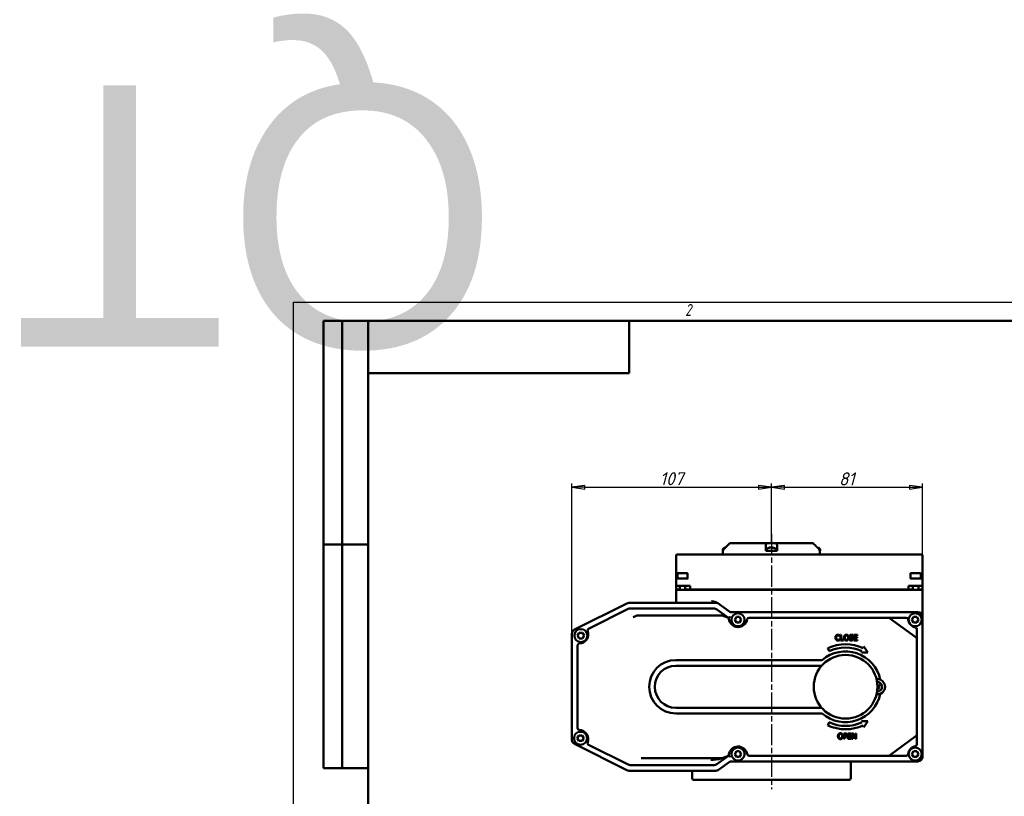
# Model space of a CAD drawing. Header units: millimetres. Extents: x -2787 to 5661, y -195 to 746.
# Tile 3 of 5: x -147 to 381, y 329 to 746. Entities that reach past the tile are written whole.
import ezdxf
from ezdxf.enums import TextEntityAlignment as Align

# ---------------------------------------------------------------- set-up
doc = ezdxf.new("R2018")
doc.units = ezdxf.units.MM
doc.header["$LTSCALE"] = 2
doc.linetypes.add('CHAIN', pattern=[0.7087, 0.4724, -0.0591, 0.1181, -0.0591])
for name, color, linetype, lineweight in [('Видимый контур (ГОСТ)', 7, 'Continuous', 50), ('Кромка (ГОСТ)', 7, 'Continuous', 50), ('Обозначение (ГОСТ)', 7, 'Continuous', 25), ('Осевая линия (ГОСТ)', 7, 'Continuous', 25), ('Размер (ГОСТ)', 7, 'Continuous', 25), ('Эскизная геометрия (ГОСТ)', 7, 'Continuous', 50)]:
    doc.layers.add(name, color=color, linetype=linetype, lineweight=lineweight)
doc.styles.add('Альтернативный текст (ГОСТ)', font='arial.ttf', dxfattribs={"width": 0.8})
doc.styles.add('Обычный текст (ГОСТ)', font='GOST Common Italic.ttf')
doc.dimstyles.new('Обычный (ГОСТ)', dxfattribs={"dimscale": 2, "dimtxt": 3.5, "dimasz": 3.5, "dimexe": 1, "dimexo": 0, "dimgap": 0.5, "dimtad": 1, "dimtxsty": 'Обычный текст (ГОСТ)', "dimblk": 'Filled-1', "dimcen": 0.09, "dimdle": 15, "dimclrd": 256, "dimclre": 256, "dimclrt": 256, "dimazin": 2, "dimtfac": 0.714286, "dimtdec": 3, "dimtmove": 0, "dimatfit": 3, "dimfxl": 1, "dimtolj": 1, "dimlwd": 25, "dimlwe": 25, "dimarcsym": 0})

# ---------------------------------------------------------------- blocks, each defined once
blk = doc.blocks.new('Рамки ГОСТ - Рамка')
at = {"layer": 'Кромка (ГОСТ)', "lineweight": 25}
for p, q in [((0, 0), (0, 297)), ((0, 297), (420, 297))]:
    blk.add_line(p, q, dxfattribs=at)
at = {"layer": 'Кромка (ГОСТ)'}
for p, q in [((415, 292), (20, 292)), ((20, 292), (20, 5))]:
    blk.add_line(p, q, dxfattribs=at)
at = {"layer": 'Кромка (ГОСТ)', "insert": (105, 296.5), "char_height": 3.17, "width": 5.2328, "attachment_point": 1, "style": 'Альтернативный текст (ГОСТ)'}
blk.add_mtext('\\fGOST Common|b0|i1;{\\H3.1700;2}', dxfattribs=at)
blk = doc.blocks.new('ГОСТ - Доп. графы 2')
at = {"layer": 'Эскизная геометрия (ГОСТ)'}
for p, q in [((-12, 0), (-12, 120)), ((-12, 120), (0, 120)), ((-7, 0), (-7, 120)), ((-12, 60), (0, 60)), ((0, 0), (-12, 0))]:
    blk.add_line(p, q, dxfattribs=at)
at = {"layer": 'Обозначение (ГОСТ)', "lineweight": 30, "flags": 17}
for tag, p in [('Первичная_применяемость', (-3.65, 90.03)), ('Справочный_номер', (-3.55, 30.02))]:
    blk.add_attdef(tag, text='', height=3.17, rotation=90, dxfattribs=at).set_placement(p, align=Align.MIDDLE_CENTER)
blk = doc.blocks.new('ГОСТ - Доп. графы 3')
at = {"layer": 'Эскизная геометрия (ГОСТ)'}
for p, q in [((0, 0), (70, 0)), ((70, 0), (70, -14)), ((70, -14), (0, -14))]:
    blk.add_line(p, q, dxfattribs=at)
at = {"layer": 'Обозначение (ГОСТ)', "lineweight": 30}
blk.add_attdef('ОБОЗНАЧЕНИЕ', text='', height=5, rotation=180, dxfattribs=at).set_placement((34.94, -6.97), align=Align.MIDDLE_CENTER)
blk = doc.blocks.new('Filled-1')
at = {"color": 0}
for p, q in [((0, 0), (-1, 0.143)), ((-1, 0.143), (-1, -0.143)), ((-1, 0), (0, 0)), ((-1, -0.143), (0, 0))]:
    blk.add_line(p, q, dxfattribs=at)
at = {"color": 0, "flags": 128}
blk.add_lwpolyline([(-1, -0.143), (0, 0), (-1, 0.143), (-1, -0.143)], dxfattribs=at)
at = {"color": 0}
blk.add_solid([(-1, -0.143), (0, 0), (-1, 0.143), (-1, -0.143)], dxfattribs=at)
blk = doc.blocks.new('*D14')
at = {"layer": 'Defpoints', "color": 0, "linetype": 'Continuous', "transparency": 16777216}
for p in [(256.27, 494.72), (256.27, 464.72), (149.27, 416.18)]:
    blk.add_point(p, dxfattribs=at)
at = {"layer": 'Размер (ГОСТ)', "linetype": 'Continuous', "lineweight": 25, "transparency": 16777216}
for p, q in [((149.27, 416.18), (149.27, 496.72)), ((256.27, 464.72), (256.27, 496.72)), ((156.27, 494.72), (249.27, 494.72))]:
    blk.add_line(p, q, dxfattribs=at)
at = {"layer": 'Размер (ГОСТ)', "linetype": 'Continuous', "lineweight": 25, "transparency": 16777216, "xscale": 7, "yscale": 7, "zscale": 7, "rotation": 180}
blk.add_blockref('Filled-1', (149.27, 494.72), dxfattribs=at)
at = {"layer": 'Размер (ГОСТ)', "linetype": 'Continuous', "lineweight": 25, "transparency": 16777216, "xscale": 7, "yscale": 7, "zscale": 7}
blk.add_blockref('Filled-1', (256.27, 494.72), dxfattribs=at)
at = {"layer": 'Размер (ГОСТ)', "linetype": 'Continuous', "lineweight": 25, "transparency": 16777216, "insert": (196.43, 502.81), "char_height": 7, "attachment_point": 1, "style": 'Обычный текст (ГОСТ)'}
blk.add_mtext('\\A1;107', dxfattribs=at)
blk = doc.blocks.new('*D15')
at = {"layer": 'Defpoints', "color": 0, "linetype": 'Continuous', "transparency": 16777216}
for p in [(337.27, 494.72), (256.27, 464.72), (337.27, 439.72)]:
    blk.add_point(p, dxfattribs=at)
at = {"layer": 'Размер (ГОСТ)', "linetype": 'Continuous', "lineweight": 25, "transparency": 16777216}
for p, q in [((256.27, 464.72), (256.27, 496.72)), ((337.27, 439.72), (337.27, 496.72)), ((263.27, 494.72), (330.27, 494.72))]:
    blk.add_line(p, q, dxfattribs=at)
at = {"layer": 'Размер (ГОСТ)', "linetype": 'Continuous', "lineweight": 25, "transparency": 16777216, "xscale": 7, "yscale": 7, "zscale": 7, "rotation": 180}
blk.add_blockref('Filled-1', (256.27, 494.72), dxfattribs=at)
at = {"layer": 'Размер (ГОСТ)', "linetype": 'Continuous', "lineweight": 25, "transparency": 16777216, "xscale": 7, "yscale": 7, "zscale": 7}
blk.add_blockref('Filled-1', (337.27, 494.72), dxfattribs=at)
at = {"layer": 'Размер (ГОСТ)', "linetype": 'Continuous', "lineweight": 25, "transparency": 16777216, "insert": (292.47, 502.72), "char_height": 7, "attachment_point": 1, "style": 'Обычный текст (ГОСТ)'}
blk.add_mtext('\\A1;81', dxfattribs=at)

msp = doc.modelspace()

# ---------------------------------------------------------------- linework, layer by layer
at = {"layer": 'Видимый контур (ГОСТ)'}
for p, q in [((233.934, 464.723), (233.934, 464.723)), ((233.934, 464.723), (253.544, 464.723)), ((253.544, 464.723), (258.998, 464.723)), ((258.998, 464.723), (278.603, 464.723)), ((230.183, 461.123), (230.183, 460.723)), ((230.183, 460.723), (230.277, 460.723)), ((230.268, 458.723), (230.268, 460.723)), ((230.277, 460.723), (230.442, 460.723)), ((230.442, 460.809), (230.442, 460.723)), ((231.457, 462.23), (231.311, 462.23)), ((253.271, 460.809), (253.271, 461.516)), ((253.271, 460.723), (253.271, 460.809)), ((253.271, 460.723), (255.551, 460.723)), ((253.733, 461.123), (253.733, 460.723)), ((255.142, 462.23), (254.861, 462.23)), ((255.551, 460.723), (256.909, 460.723)), ((255.828, 462.451), (255.83, 462.424)), ((257.159, 462.23), (256.59, 462.23)), ((256.639, 462.451), (256.62, 462.23)), ((256.909, 460.723), (259.271, 460.723)), ((258.733, 461.123), (258.733, 460.723)), ((259.271, 461.516), (259.271, 460.809)), ((259.271, 460.809), (259.271, 460.723)), ((282.095, 460.723), (282.095, 460.809)), ((282.095, 460.723), (282.258, 460.723)), ((282.258, 460.723), (282.353, 460.723)), ((282.268, 458.723), (282.268, 460.723)), ((282.353, 461.123), (282.353, 460.723)), ((205.143, 458.223), (205.143, 446.723)), ((213.127, 458.723), (205.643, 458.723)), ((329.284, 458.723), (213.127, 458.723)), ((336.768, 458.723), (329.284, 458.723)), ((337.268, 446.723), (337.268, 458.223)), ((205.143, 446.723), (205.143, 445.223)), ((205.143, 445.223), (205.143, 441.823)), ((205.643, 445.723), (206.143, 445.723)), ((205.813, 448.423), (205.813, 445.723)), ((206.113, 448.723), (211.013, 448.723)), ((211.623, 445.723), (206.143, 445.723)), ((211.313, 448.423), (211.313, 445.938)), ((336.268, 445.723), (330.787, 445.723)), ((330.813, 448.423), (330.813, 446.226)), ((331.113, 448.723), (336.013, 448.723)), ((336.268, 445.723), (336.768, 445.723)), ((336.313, 448.423), (336.313, 445.723)), ((337.268, 445.223), (337.268, 446.723)), ((337.268, 441.823), (337.268, 445.223)), ((206.143, 441.823), (205.143, 441.823)), ((205.143, 439.823), (205.143, 441.823)), ((205.143, 439.823), (207.063, 439.823)), ((205.143, 439.723), (206.143, 439.723)), ((205.143, 439.723), (205.143, 433.723)), ((206.143, 441.823), (212.643, 441.823)), ((206.143, 439.723), (336.268, 439.723)), ((207.063, 441.823), (207.063, 439.723)), ((210.063, 441.823), (210.063, 439.723)), ((210.063, 439.823), (212.643, 439.823)), ((212.643, 439.823), (212.643, 441.823)), ((212.643, 439.823), (329.768, 439.823)), ((224.826, 439.723), (224.826, 439.823)), ((259.312, 439.723), (259.312, 439.823)), ((329.768, 439.823), (329.768, 441.823)), ((329.768, 441.823), (336.268, 441.823)), ((329.768, 439.823), (332.063, 439.823)), ((332.063, 441.823), (332.063, 439.723)), ((335.063, 441.823), (335.063, 439.723)), ((335.063, 439.823), (337.268, 439.823)), ((337.268, 441.823), (336.268, 441.823)), ((336.268, 439.723), (337.268, 439.723)), ((337.268, 439.823), (337.268, 441.823)), ((337.268, 425.223), (337.268, 439.723)), ((205.143, 433.723), (205.143, 432.723)), ((178.74, 432.459), (150.65, 418.414)), ((179.449, 429.459), (158.236, 418.853)), ((226.947, 432.723), (179.858, 432.723)), ((225.504, 429.723), (180.567, 429.723)), ((233.297, 424.723), (226.958, 429.256)), ((227.529, 432.536), (227.154, 432.804)), ((227.154, 432.804), (227.154, 432.804)), ((233.999, 427.91), (227.529, 432.536)), ((334.768, 427.723), (234.58, 427.723)), ((196.273, 425.992), (184.861, 425.992)), ((229.574, 425.992), (196.273, 425.992)), ((232.76, 424.939), (229.904, 425.936)), ((236.608, 423.654), (237.474, 425.154)), ((237.474, 422.154), (236.608, 423.654)), ((237.474, 425.154), (239.206, 425.154)), ((239.206, 425.154), (240.072, 423.654)), ((240.072, 423.654), (239.206, 422.154)), ((318.984, 424.723), (244.286, 424.723)), ((319.716, 424.723), (318.984, 424.723)), ((333.859, 414.067), (319.575, 424.53)), ((321.003, 424.723), (319.716, 424.723)), ((328.586, 424.723), (321.003, 424.723)), ((331.608, 423.654), (332.474, 425.154)), ((332.474, 422.154), (331.608, 423.654)), ((332.474, 425.154), (334.206, 425.154)), ((334.206, 425.154), (335.072, 423.654)), ((335.072, 423.654), (334.206, 422.154)), ((337.268, 350.223), (337.268, 425.223)), ((239.206, 422.154), (237.474, 422.154)), ((334.206, 422.154), (332.474, 422.154)), ((334.268, 415.007), (334.268, 418.579)), ((149.268, 416.178), (149.268, 359.268)), ((152.345, 415.203), (153.211, 416.703)), ((153.211, 413.703), (152.345, 415.203)), ((153.211, 416.703), (154.943, 416.703)), ((154.943, 413.703), (153.211, 413.703)), ((154.943, 416.703), (155.809, 415.203)), ((155.809, 415.203), (154.943, 413.703)), ((292.843, 414.906), (292.875, 414.906)), ((292.875, 413.267), (292.845, 413.267)), ((292.875, 414.906), (292.875, 415.387)), ((292.875, 412.791), (292.875, 413.267)), ((293.246, 415.587), (293.246, 412.587)), ((293.645, 415.587), (293.246, 415.587)), ((293.246, 412.587), (294.985, 412.587)), ((293.645, 412.942), (293.645, 415.587)), ((294.985, 412.942), (293.645, 412.942)), ((294.985, 412.587), (294.985, 412.942)), ((298.07, 413.267), (298.07, 412.767)), ((298.099, 413.267), (298.07, 413.267)), ((299.964, 414.969), (299.993, 414.969)), ((299.993, 414.969), (299.993, 415.446)), ((302.392, 415.587), (300.516, 415.587)), ((300.516, 415.587), (300.516, 412.587)), ((300.516, 412.587), (302.392, 412.587)), ((300.914, 415.232), (302.392, 415.232)), ((300.914, 414.41), (300.914, 415.232)), ((302.293, 414.41), (300.914, 414.41)), ((300.914, 414.055), (302.293, 414.055)), ((300.914, 412.942), (300.914, 414.055)), ((302.392, 412.942), (300.914, 412.942)), ((302.293, 414.055), (302.293, 414.41)), ((302.392, 415.232), (302.392, 415.587)), ((302.392, 412.587), (302.392, 412.942)), ((334.268, 414.626), (334.268, 415.007)), ((334.268, 413.26), (334.268, 414.626)), ((334.268, 362.185), (334.268, 413.26)), ((152.268, 409.898), (152.268, 365.548)), ((286.507, 408.432), (287.154, 406.77)), ((304.831, 406.809), (304.546, 406.12)), ((305.886, 409.354), (305.513, 408.455)), ((308.024, 406.12), (305.886, 409.354)), ((283.522, 402.024), (205.007, 402.024)), ((304.546, 406.12), (308.024, 406.12)), ((283.221, 399.024), (205.007, 399.024)), ((205.007, 376.422), (283.221, 376.422)), ((205.007, 373.422), (283.522, 373.422)), ((287.154, 368.676), (286.507, 367.013)), ((304.546, 369.326), (304.831, 368.637)), ((308.024, 369.326), (304.546, 369.326)), ((305.513, 366.991), (305.886, 366.092)), ((305.886, 366.092), (308.024, 369.326)), ((152.164, 360.145), (153.03, 361.645)), ((153.03, 358.645), (152.164, 360.145)), ((153.03, 361.645), (154.762, 361.645)), ((154.762, 361.645), (155.628, 360.145)), ((155.628, 360.145), (154.762, 358.645)), ((295.041, 362.734), (295.041, 359.734)), ((295.794, 362.734), (295.041, 362.734)), ((295.041, 359.734), (295.44, 359.734)), ((295.44, 361.193), (295.44, 362.389)), ((295.44, 362.389), (295.77, 362.389)), ((295.712, 361.193), (295.44, 361.193)), ((295.44, 360.853), (295.777, 360.853)), ((295.44, 359.734), (295.44, 360.853)), ((299.193, 362.734), (297.316, 362.734)), ((297.316, 362.734), (297.316, 359.734)), ((297.316, 359.734), (299.193, 359.734)), ((297.715, 362.379), (299.193, 362.379)), ((297.715, 361.558), (297.715, 362.379)), ((299.093, 361.558), (297.715, 361.558)), ((297.715, 361.203), (299.093, 361.203)), ((297.715, 360.089), (297.715, 361.203)), ((299.193, 360.089), (297.715, 360.089)), ((299.093, 361.203), (299.093, 361.558)), ((299.193, 362.379), (299.193, 362.734)), ((299.193, 359.734), (299.193, 360.089)), ((299.631, 362.734), (299.631, 359.734)), ((300.197, 362.734), (299.631, 362.734)), ((299.631, 359.734), (300.003, 359.734)), ((300.003, 362.321), (301.33, 359.734)), ((300.003, 359.734), (300.003, 362.321)), ((301.405, 360.359), (300.197, 362.734)), ((301.33, 359.734), (301.777, 359.734)), ((301.405, 362.734), (301.405, 360.359)), ((301.777, 362.734), (301.405, 362.734)), ((301.777, 359.734), (301.777, 362.734)), ((319.575, 350.916), (333.859, 361.379)), ((334.268, 360.82), (334.268, 362.185)), ((334.268, 360.439), (334.268, 360.82)), ((334.268, 356.867), (334.268, 360.439)), ((150.65, 357.032), (178.74, 342.987)), ((154.762, 358.645), (153.03, 358.645)), ((158.236, 356.593), (179.449, 345.987)), ((186.491, 349.454), (196.273, 349.454)), ((196.273, 349.454), (229.574, 349.454)), ((226.958, 346.189), (233.297, 350.723)), ((229.136, 349.242), (229.135, 349.242)), ((229.136, 349.242), (229.904, 349.51)), ((229.904, 349.51), (232.76, 350.507)), ((236.608, 351.654), (237.474, 353.154)), ((237.474, 350.154), (236.608, 351.654)), ((237.474, 353.154), (239.206, 353.154)), ((239.206, 350.154), (237.474, 350.154)), ((239.206, 353.154), (240.072, 351.654)), ((240.072, 351.654), (239.206, 350.154)), ((244.286, 350.723), (318.984, 350.723)), ((318.984, 350.723), (319.716, 350.723)), ((319.716, 350.723), (321.003, 350.723)), ((321.003, 350.723), (328.586, 350.723)), ((331.608, 351.654), (332.474, 353.154)), ((332.474, 350.154), (331.608, 351.654)), ((332.474, 353.154), (334.206, 353.154)), ((334.206, 350.154), (332.474, 350.154)), ((334.206, 353.154), (335.072, 351.654)), ((335.072, 351.654), (334.206, 350.154)), ((180.567, 345.723), (225.504, 345.723)), ((227.921, 343.189), (233.607, 347.256)), ((235.062, 347.723), (334.768, 347.723)), ((298.768, 346.723), (298.768, 338.723)), ((179.858, 342.723), (226.466, 342.723)), ((213.768, 341.723), (213.768, 338.723)), ((297.768, 337.723), (214.768, 337.723))]:
    msp.add_line(p, q, dxfattribs=at)
for centre, radius in [((238.34, 423.654), 3.5), ((333.34, 423.654), 3.5), ((154.077, 415.203), 3.5), ((296.034, 387.723), 17.085), ((153.896, 360.145), 3.5), ((238.34, 351.654), 3.5), ((333.34, 351.654), 3.5)]:
    msp.add_circle(centre, radius, dxfattribs=at)
for centre, radius, start, end in [((231.183, 461.123), 1, 116.26077, 179.99), ((232.683, 458.083), 4.39, 104.93741, 116.26077), ((254.733, 461.123), 1, 116.26077, 179.99), ((256.233, 458.083), 4.39, 97.49933, 116.26077), ((256.233, 458.083), 4.39, 63.73923, 82.50067), ((257.733, 461.123), 1, 0.01, 63.73923), ((279.853, 458.083), 4.39, 63.73923, 75.04933), ((281.353, 461.123), 1, 0.01, 63.73923), ((205.643, 458.223), 0.5, 90, 180), ((336.768, 458.223), 0.5, 0, 90), ((205.643, 445.223), 0.5, 90, 180), ((206.113, 448.423), 0.3, 90, 180), ((211.013, 448.423), 0.3, 0, 90), ((331.113, 448.423), 0.3, 90, 180), ((336.013, 448.423), 0.3, 0, 90), ((336.768, 445.223), 0.5, 0, 90), ((179.858, 430.223), 2.5, 90, 116.56505), ((180.567, 427.223), 2.5, 90, 116.56505), ((225.504, 427.223), 2.5, 54.42875, 90), ((226.947, 431.723), 1, 54.42875, 90), ((234.58, 428.723), 1, 234.42875, 270), ((334.768, 425.223), 2.5, 0, 90), ((229.574, 424.992), 1, 70.76361, 90), ((232.43, 423.995), 1, 7.48686, 70.76361), ((238.379, 424.777), 5, 187.48686, 349.8839), ((244.286, 423.723), 1, 90, 169.8839), ((318.984, 423.723), 1, 53.77891, 90), ((328.586, 423.723), 1, 6.88236, 90), ((334.542, 424.442), 5, 186.88236, 257.73891), ((151.768, 416.178), 2.5, 116.56505, 180), ((153.049, 415.894), 5, 272.0904, 20.12272), ((158.683, 417.958), 1, 116.56505, 200.12272), ((333.268, 418.579), 1, 0, 77.73891), ((333.268, 413.26), 1, 0, 53.77891), ((153.268, 409.898), 1, 92.0904, 180), ((296.034, 387.723), 19.002, 11.41313, 131.18393), ((296.034, 387.723), 22.796, 65.42983, 114.70452), ((296.034, 387.723), 21.015, 65.25457, 114.99757), ((205.007, 387.723), 14.301, 90, 270), ((205.007, 387.723), 11.301, 90, 270), ((313.119, 387.723), 4.064, 263.16941, 96.83059), ((313.119, 387.723), 2.5, 265.8042, 94.1958), ((313.119, 387.723), 0.935, 278.26088, 304.72482), ((313.119, 387.723), 0.935, 8.26088, 34.72482), ((296.034, 387.723), 19.002, 228.81607, 348.58687), ((153.268, 365.548), 1, 180, 267.9096), ((153.049, 359.552), 5, 339.87728, 87.9096), ((296.034, 387.723), 22.796, 245.29548, 294.57017), ((296.034, 387.723), 21.015, 245.00243, 294.74543), ((151.768, 359.268), 2.5, 180, 243.43495), ((333.268, 362.185), 1, 306.22109, 0), ((158.683, 357.488), 1, 159.87728, 243.43495), ((238.379, 350.669), 5, 10.1161, 172.51314), ((334.542, 351.004), 5, 102.26109, 173.11764), ((333.268, 356.867), 1, 282.26109, 0), ((229.574, 350.454), 1, 270, 289.23639), ((232.43, 351.451), 1, 289.23639, 352.51314), ((244.286, 351.723), 1, 190.1161, 270), ((318.984, 351.723), 1, 270, 306.22109), ((328.586, 351.723), 1, 270, 353.11764), ((334.768, 350.223), 2.5, 270, 0), ((180.567, 348.223), 2.5, 243.43495, 270), ((225.504, 348.223), 2.5, 270, 305.57125), ((235.062, 345.223), 2.5, 90, 125.57125), ((299.768, 346.723), 1, 90, 180), ((179.858, 345.223), 2.5, 243.43495, 270), ((212.768, 341.723), 1, 0, 90), ((214.768, 338.723), 1, 180, 270), ((226.466, 345.223), 2.5, 270, 305.57125), ((297.768, 338.723), 1, 270, 0)]:
    msp.add_arc(centre, radius, start, end, dxfattribs=at)
for centre, major_axis, ratio, start_param, end_param in [((232.745, 458.097), (-0.983, 4.276), 0.9211858, 0.0563988, 0.1279065), ((256.295, 458.097), (-0.984, 4.275), 0.9214875, 6.1784303, 6.4106326), ((256.146, 458.097), (0.701, 4.331), 0.8379858, 0.239088, 0.4712903), ((256.383, 458.097), (-0.413, 4.368), 0.3785032, 5.9108693, 6.1430716), ((256.084, 458.097), (0.413, 4.368), 0.3785032, 0.1401137, 0.1568897), ((256.321, 458.097), (-0.701, 4.331), 0.8379858, 6.0069255, 6.0440973), ((256.097, 458.097), (0.454, 4.363), 0.538687, 6.0026217, 6.234824), ((256.172, 458.097), (0.984, 4.275), 0.9214875, 0.0879791, 0.104755), ((184.861, 424.992), (-1.913, 0), 0.5228526, 4.712389, 5.2898263), ((312.964, 387.678), (-1.231, 4.211), 0.0871557, 4.8167185, 4.8968405), ((313.274, 387.768), (1.231, -4.211), 0.0871557, 4.8691, 5.0489208), ((313.192, 387.578), (-3.919, -1.971), 0.0871557, 4.3758571, 4.6080594), ((312.974, 387.65), (-1.971, 3.919), 0.0871557, 4.3758571, 4.6080594), ((313.074, 387.878), (4.211, 1.231), 0.0871557, 4.8167185, 5.0489208)]:
    msp.add_ellipse(centre, major_axis=major_axis, ratio=ratio, start_param=start_param, end_param=end_param, dxfattribs=at)
for points, knots in [([(232.683, 463.448), (232.813, 463.577), (232.941, 463.705), (233.349, 464.116), (233.647, 464.423), (233.934, 464.723)], [1.13553758, 1.13553758, 1.13553758, 1.13553758, 1.18828561, 1.18828561, 1.30987869, 1.30987869, 1.30987869, 1.30987869]), ([(233.934, 464.723), (233.648, 464.423), (233.349, 464.116), (233.065, 463.829), (232.942, 463.705), (232.814, 463.577), (232.683, 463.448)], [-0.12159309, -0.12159309, -0.12159309, -0.12159309, 0, 0, 0, 0.05284171, 0.05284171, 0.05284171, 0.05284171]), ([(253.271, 463.448), (253.271, 463.577), (253.279, 463.705), (253.332, 464.116), (253.413, 464.423), (253.544, 464.723)], [1.13553758, 1.13553758, 1.13553758, 1.13553758, 1.18828561, 1.18828561, 1.30987869, 1.30987869, 1.30987869, 1.30987869]), ([(258.998, 464.723), (259.128, 464.423), (259.21, 464.116), (259.247, 463.829), (259.262, 463.705), (259.271, 463.577), (259.271, 463.448)], [-0.12159309, -0.12159309, -0.12159309, -0.12159309, 0, 0, 0, 0.05284171, 0.05284171, 0.05284171, 0.05284171]), ([(279.853, 463.448), (279.723, 463.577), (279.595, 463.705), (279.188, 464.116), (278.889, 464.423), (278.603, 464.723)], [1.13553758, 1.13553758, 1.13553758, 1.13553758, 1.18828561, 1.18828561, 1.30987869, 1.30987869, 1.30987869, 1.30987869]), ([(230.737, 461.516), (230.737, 461.516), (230.736, 461.515), (230.649, 461.428), (230.566, 461.305), (230.471, 461.077), (230.442, 460.932), (230.442, 460.809)], [-0.074150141, -0.074150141, -0.074150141, -0.074150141, -0.074012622, -0.074012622, -0.036942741, -0.036942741, 0, 0, 0, 0]), ([(255.828, 462.451), (255.828, 462.451), (255.826, 462.451), (255.82, 462.452), (255.811, 462.451), (255.787, 462.45), (255.771, 462.448), (255.746, 462.446), (255.737, 462.445), (255.728, 462.444)], [0.008850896, 0.008850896, 0.008850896, 0.008850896, 0.012211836, 0.012211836, 0.018306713, 0.018306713, 0.02440159, 0.02440159, 0.027283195, 0.027283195, 0.027283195, 0.027283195]), ([(255.967, 462.444), (255.984, 462.446), (256.005, 462.448), (256.047, 462.45), (256.069, 462.451), (256.109, 462.452), (256.129, 462.451), (256.165, 462.45), (256.18, 462.448), (256.196, 462.446), (256.201, 462.445), (256.205, 462.444)], [0, 0, 0, 0, 0.006105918, 0.006105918, 0.012211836, 0.012211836, 0.018306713, 0.018306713, 0.02440159, 0.02440159, 0.027283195, 0.027283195, 0.027283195, 0.027283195]), ([(256.5, 462.444), (256.482, 462.446), (256.462, 462.448), (256.419, 462.45), (256.397, 462.451), (256.358, 462.452), (256.337, 462.451), (256.302, 462.45), (256.287, 462.448), (256.27, 462.446), (256.266, 462.445), (256.262, 462.444)], [0, 0, 0, 0, 0.006108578, 0.006108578, 0.012217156, 0.012217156, 0.018309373, 0.018309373, 0.02440159, 0.02440159, 0.027283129, 0.027283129, 0.027283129, 0.027283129]), ([(256.664, 462.444), (256.653, 462.446), (256.645, 462.448), (256.638, 462.45), (256.638, 462.451), (256.647, 462.452), (256.656, 462.451), (256.68, 462.45), (256.696, 462.448), (256.721, 462.446), (256.73, 462.445), (256.739, 462.444)], [0, 0, 0, 0, 0.006105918, 0.006105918, 0.012211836, 0.012211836, 0.018306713, 0.018306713, 0.02440159, 0.02440159, 0.027283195, 0.027283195, 0.027283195, 0.027283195]), ([(282.095, 460.809), (282.095, 460.932), (282.066, 461.077), (281.971, 461.305), (281.889, 461.428), (281.801, 461.515), (281.8, 461.516), (281.8, 461.516)], [-0.59454155, -0.59454155, -0.59454155, -0.59454155, -0.557598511, -0.557598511, -0.520528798, -0.520528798, -0.520391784, -0.520391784, -0.520391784, -0.520391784]), ([(211.313, 445.938), (211.313, 445.858), (211.29, 445.796), (211.211, 445.735), (211.17, 445.723), (211.123, 445.723)], [-0.257375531, -0.257375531, -0.257375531, -0.257375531, -0.206580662, -0.206580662, -0.173599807, -0.173599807, -0.173599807, -0.173599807]), ([(331.158, 445.723), (331.051, 445.723), (330.968, 445.764), (330.849, 445.909), (330.824, 446.015), (330.814, 446.161), (330.813, 446.193), (330.813, 446.226)], [-0.16951485, -0.16951485, -0.16951485, -0.16951485, -0.12333013, -0.12333013, -0.07216852, -0.07216852, -0.05860017, -0.05860017, -0.05860017, -0.05860017]), ([(224.151, 433.723), (224.154, 433.722), (224.158, 433.722), (224.231, 433.707), (224.301, 433.694), (224.877, 433.582), (225.41, 433.475), (226.242, 433.242), (226.591, 433.123), (226.977, 432.92), (227.068, 432.866), (227.154, 432.804)], [-0.28664329, -0.28664329, -0.28664329, -0.28664329, -0.28566774, -0.28566774, -0.26683424, -0.26683424, -0.13063397, -0.13063397, -0.03169033, -0.03169033, 0, 0, 0, 0]), ([(182.04, 424.992), (182.043, 424.993), (182.045, 424.994), (182.346, 425.154), (182.658, 425.321), (183.237, 425.601), (183.533, 425.733), (183.816, 425.829)], [-0.1954901, -0.1954901, -0.1954901, -0.1954901, -0.19464443, -0.19464443, -0.08972628, -0.08972628, 0, 0, 0, 0]), ([(233.297, 424.723), (233.297, 424.723), (233.317, 424.739), (233.392, 424.804), (233.448, 424.853), (233.588, 424.98), (233.671, 425.056), (233.852, 425.226), (233.947, 425.318), (234.044, 425.413), (234.046, 425.415), (234.047, 425.416)], [-0.15860544, -0.15860544, -0.15860544, -0.15860544, -0.12010204, -0.12010204, -0.08043506, -0.08043506, -0.04020677, -0.04020677, 0, 0, 0.00062197, 0.00062197, 0.00062197, 0.00062197]), ([(233.396, 424.365), (233.394, 424.385), (233.392, 424.405), (233.378, 424.501), (233.357, 424.576), (233.326, 424.659), (233.316, 424.682), (233.302, 424.714), (233.297, 424.723), (233.297, 424.723)], [-0.698728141, -0.698728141, -0.698728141, -0.698728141, -0.690811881, -0.690811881, -0.657728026, -0.657728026, -0.641186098, -0.641186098, -0.62464417, -0.62464417, -0.62464417, -0.62464417]), ([(233.422, 424.125), (233.411, 424.205), (233.403, 424.279), (233.397, 424.352), (233.397, 424.358), (233.396, 424.365)], [0.413529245, 0.413529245, 0.413529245, 0.413529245, 0.439912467, 0.439912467, 0.442476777, 0.442476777, 0.442476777, 0.442476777]), ([(313.478, 388.026), (313.448, 388.009), (313.413, 387.997), (313.359, 387.991), (313.336, 387.99), (313.289, 387.997), (313.266, 388.004), (313.224, 388.022), (313.203, 388.034), (313.167, 388.064), (313.151, 388.081), (313.13, 388.111), (313.121, 388.125), (313.114, 388.14)], [0.115705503, 0.115705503, 0.115705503, 0.115705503, 0.126574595, 0.126574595, 0.133368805, 0.133368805, 0.140163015, 0.140163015, 0.146957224, 0.146957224, 0.153751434, 0.153751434, 0.158886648, 0.158886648, 0.158886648, 0.158886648]), ([(313.429, 388.123), (313.411, 388.114), (313.39, 388.108), (313.347, 388.105), (313.325, 388.108), (313.286, 388.121), (313.267, 388.132), (313.234, 388.16), (313.221, 388.177), (313.207, 388.204), (313.203, 388.213), (313.201, 388.223)], [0, 0, 0, 0, 0.006105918, 0.006105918, 0.012211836, 0.012211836, 0.018306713, 0.018306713, 0.02440159, 0.02440159, 0.027283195, 0.027283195, 0.027283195, 0.027283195]), ([(313.334, 386.277), (313.33, 386.291), (313.325, 386.307), (313.316, 386.338), (313.31, 386.358), (313.302, 386.39), (313.298, 386.406), (313.294, 386.428), (313.292, 386.437), (313.292, 386.444)], [0.016435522, 0.016435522, 0.016435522, 0.016435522, 0.020942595, 0.020942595, 0.02618765, 0.02618765, 0.031383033, 0.031383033, 0.035600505, 0.035600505, 0.035600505, 0.035600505]), ([(313.422, 387.364), (313.405, 387.394), (313.393, 387.429), (313.387, 387.483), (313.387, 387.506), (313.393, 387.553), (313.4, 387.576), (313.418, 387.618), (313.43, 387.639), (313.46, 387.675), (313.477, 387.691), (313.521, 387.723), (313.555, 387.738), (313.588, 387.747)], [0.115705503, 0.115705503, 0.115705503, 0.115705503, 0.126574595, 0.126574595, 0.133368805, 0.133368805, 0.140163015, 0.140163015, 0.146957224, 0.146957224, 0.153751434, 0.153751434, 0.164620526, 0.164620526, 0.164620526, 0.164620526]), ([(313.519, 387.413), (313.51, 387.431), (313.505, 387.452), (313.502, 387.495), (313.505, 387.517), (313.517, 387.556), (313.528, 387.575), (313.556, 387.608), (313.574, 387.621), (313.6, 387.635), (313.609, 387.639), (313.619, 387.641)], [0, 0, 0, 0, 0.006105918, 0.006105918, 0.012211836, 0.012211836, 0.018306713, 0.018306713, 0.02440159, 0.02440159, 0.027283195, 0.027283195, 0.027283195, 0.027283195]), ([(313.865, 386.67), (313.869, 386.664), (313.874, 386.656), (313.886, 386.638), (313.894, 386.623), (313.91, 386.594), (313.919, 386.576), (313.934, 386.547), (313.941, 386.532), (313.948, 386.518)], [0.047865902, 0.047865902, 0.047865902, 0.047865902, 0.052083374, 0.052083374, 0.057278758, 0.057278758, 0.062523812, 0.062523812, 0.067030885, 0.067030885, 0.067030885, 0.067030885]), ([(314.172, 388.468), (314.178, 388.473), (314.186, 388.478), (314.204, 388.489), (314.219, 388.498), (314.248, 388.514), (314.266, 388.523), (314.295, 388.538), (314.31, 388.545), (314.324, 388.552)], [0.047865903, 0.047865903, 0.047865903, 0.047865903, 0.052083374, 0.052083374, 0.057278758, 0.057278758, 0.062523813, 0.062523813, 0.067030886, 0.067030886, 0.067030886, 0.067030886]), ([(314.565, 387.938), (314.551, 387.934), (314.535, 387.929), (314.503, 387.919), (314.484, 387.914), (314.452, 387.906), (314.436, 387.902), (314.414, 387.898), (314.405, 387.896), (314.398, 387.896)], [0.016435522, 0.016435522, 0.016435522, 0.016435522, 0.020942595, 0.020942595, 0.02618765, 0.02618765, 0.031383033, 0.031383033, 0.035600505, 0.035600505, 0.035600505, 0.035600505]), ([(229.136, 349.242), (229.095, 349.228), (229.055, 349.215), (228.723, 349.11), (228.402, 349.038), (227.565, 348.878), (226.919, 348.791), (225.573, 348.626), (224.352, 348.505), (223.856, 348.456), (223.85, 348.455), (223.843, 348.454)], [-0.29997491, -0.29997491, -0.29997491, -0.29997491, -0.29289308, -0.29289308, -0.24143676, -0.24143676, -0.14749835, -0.14749835, 0, 0, 0.00203558, 0.00203558, 0.00203558, 0.00203558]), ([(233.297, 350.723), (233.297, 350.723), (233.302, 350.732), (233.316, 350.764), (233.326, 350.787), (233.357, 350.87), (233.378, 350.945), (233.392, 351.041), (233.394, 351.061), (233.396, 351.081)], [-0.62464417, -0.62464417, -0.62464417, -0.62464417, -0.608102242, -0.608102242, -0.591560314, -0.591560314, -0.558476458, -0.558476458, -0.550560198, -0.550560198, -0.550560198, -0.550560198]), ([(234.047, 350.03), (234.046, 350.031), (234.044, 350.033), (233.993, 350.083), (233.943, 350.132), (233.844, 350.227), (233.796, 350.273), (233.66, 350.4), (233.579, 350.475), (233.443, 350.597), (233.389, 350.644), (233.316, 350.707), (233.297, 350.723), (233.297, 350.723), (233.297, 350.723), (233.297, 350.723)], [-0.31773498, -0.31773498, -0.31773498, -0.31773498, -0.31711297, -0.31711297, -0.29609473, -0.29609473, -0.27509582, -0.27509582, -0.23528277, -0.23528277, -0.19664833, -0.19664833, -0.15869978, -0.15869978, -0.15860544, -0.15860544, -0.15860544, -0.15860544]), ([(233.396, 351.081), (233.398, 351.106), (233.4, 351.132), (233.403, 351.159), (233.408, 351.209), (233.414, 351.263), (233.422, 351.321)], [0.583233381, 0.583233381, 0.583233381, 0.583233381, 0.59320784, 0.59320784, 0.59320784, 0.612174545, 0.612174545, 0.612174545, 0.612174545])]:
    msp.add_open_spline(points, degree=3, knots=knots, dxfattribs=at)
for points, weights in [([(232.683, 463.448), (231.748, 462.52), (230.737, 461.516)], [1.00372365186, 1.00416831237, 1.00305927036]), ([(231.551, 462.324), (232.13, 462.899), (232.683, 463.448)], [1.00370622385, 1.00398645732, 1.00372310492]), ([(253.271, 461.516), (253.271, 462.52), (253.271, 463.448)], [1.0030591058, 1.00416849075, 1.00372310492]), ([(259.271, 463.448), (259.271, 462.52), (259.271, 461.516)], [1.00372681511, 1.00417062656, 1.00306073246]), ([(281.8, 461.516), (280.789, 462.52), (279.853, 463.448)], [1.00305910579, 1.00416849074, 1.00372310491]), ([(313.143, 387.254), (313.18, 387.102), (313.253, 386.798)], [1.84165152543, 1.44094764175, 1]), ([(313.253, 386.798), (313.27, 386.649), (313.292, 386.444)], [1, 1.01453007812, 1.00329461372]), ([(313.652, 386.954), (313.498, 387.227), (313.422, 387.364)], [1, 1.44094764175, 1.84165152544]), ([(313.888, 388.256), (313.615, 388.102), (313.478, 388.026)], [1, 1.44094764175, 1.84165152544]), ([(313.588, 387.747), (313.74, 387.783), (314.044, 387.857)], [1.84165152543, 1.44094764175, 1]), ([(313.865, 386.67), (313.741, 386.835), (313.652, 386.954)], [1.00329461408, 1.01453007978, 1]), ([(314.172, 388.468), (314.007, 388.345), (313.888, 388.256)], [1.00329461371, 1.01453007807, 1]), ([(314.044, 387.857), (314.193, 387.873), (314.398, 387.896)], [1, 1.014530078, 1.00329461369])]:
    msp.add_rational_spline(points, weights, degree=2, dxfattribs=at)
for points, degree in [([(231.268, 462.222), (231.281, 462.227), (231.297, 462.23), (231.311, 462.23)], 3), ([(254.818, 462.222), (254.831, 462.227), (254.847, 462.23), (254.861, 462.23)], 3), ([(257.159, 462.23), (257.167, 462.23), (257.176, 462.227), (257.184, 462.222)], 3), ([(290.973, 415.227), (290.791, 415.02), (290.599, 414.461), (290.599, 414.084)], 2), ([(290.599, 414.084), (290.599, 413.705), (290.796, 413.121), (290.976, 412.927)], 2), ([(291.948, 415.64), (291.644, 415.64), (291.153, 415.429), (290.973, 415.227)], 2), ([(290.976, 412.927), (291.156, 412.73), (291.649, 412.533), (291.941, 412.533)], 2), ([(291.015, 414.084), (291.015, 414.373), (291.156, 414.838), (291.282, 414.991)], 2), ([(291.292, 413.177), (291.163, 413.331), (291.015, 413.775), (291.015, 414.084)], 2), ([(291.282, 414.991), (291.411, 415.142), (291.754, 415.3), (291.946, 415.3)], 2), ([(291.946, 412.878), (291.756, 412.878), (291.418, 413.029), (291.292, 413.177)], 2), ([(291.941, 412.533), (292.121, 412.533), (292.345, 412.577), (292.476, 412.621)], 2), ([(291.946, 415.3), (292.121, 415.3), (292.391, 415.22), (292.505, 415.156)], 2), ([(292.527, 413.027), (292.413, 412.963), (292.118, 412.878), (291.946, 412.878)], 2), ([(292.476, 415.562), (292.364, 415.596), (292.099, 415.64), (291.948, 415.64)], 2), ([(292.875, 415.387), (292.775, 415.441), (292.573, 415.531), (292.476, 415.562)], 2), ([(292.476, 412.621), (292.6, 412.66), (292.775, 412.745), (292.875, 412.791)], 2), ([(292.505, 415.156), (292.624, 415.091), (292.789, 414.955), (292.843, 414.906)], 2), ([(292.845, 413.267), (292.799, 413.221), (292.636, 413.09), (292.527, 413.027)], 2), ([(295.488, 415.244), (295.315, 415.037), (295.128, 414.463), (295.128, 414.087)], 2), ([(295.128, 414.087), (295.128, 413.717), (295.313, 413.131), (295.486, 412.932)], 2), ([(295.486, 412.932), (295.663, 412.73), (296.149, 412.523), (296.453, 412.523)], 2), ([(296.453, 415.65), (296.152, 415.65), (295.663, 415.443), (295.488, 415.244)], 2), ([(295.544, 414.087), (295.544, 414.378), (295.67, 414.84), (295.789, 414.993)], 2), ([(296.456, 412.869), (296.04, 412.869), (295.544, 413.496), (295.544, 414.087)], 2), ([(295.789, 414.993), (295.913, 415.154), (296.239, 415.305), (296.456, 415.305)], 2), ([(297.421, 415.244), (297.251, 415.436), (296.759, 415.65), (296.453, 415.65)], 2), ([(296.453, 412.523), (296.747, 412.523), (297.236, 412.723), (297.421, 412.932)], 2), ([(296.456, 415.305), (296.665, 415.305), (297, 415.149), (297.119, 414.993)], 2), ([(297.365, 414.087), (297.365, 413.496), (296.871, 412.869), (296.456, 412.869)], 2), ([(297.119, 414.993), (297.236, 414.843), (297.365, 414.383), (297.365, 414.087)], 2), ([(297.781, 414.087), (297.781, 414.461), (297.591, 415.044), (297.421, 415.244)], 2), ([(297.421, 412.932), (297.596, 413.131), (297.781, 413.722), (297.781, 414.087)], 2), ([(298.07, 412.767), (298.272, 412.669), (298.729, 412.533), (299.054, 412.533)], 2), ([(299.101, 415.64), (298.661, 415.64), (298.092, 415.147), (298.092, 414.782)], 2), ([(298.092, 414.782), (298.092, 414.607), (298.194, 414.339), (298.286, 414.24)], 2), ([(299.025, 412.878), (298.794, 412.878), (298.296, 413.083), (298.099, 413.267)], 2), ([(298.286, 414.24), (298.381, 414.14), (298.627, 414.016), (298.782, 413.975)], 2), ([(298.507, 414.823), (298.507, 415.035), (298.85, 415.295), (299.127, 415.295)], 2), ([(298.899, 414.356), (298.709, 414.408), (298.507, 414.634), (298.507, 414.823)], 2), ([(298.782, 413.975), (298.955, 413.931), (299.186, 413.878), (299.324, 413.839)], 2), ([(299.514, 414.198), (299.392, 414.235), (299.025, 414.322), (298.899, 414.356)], 2), ([(299.694, 413.379), (299.694, 413.153), (299.356, 412.878), (299.025, 412.878)], 2), ([(299.054, 412.533), (299.329, 412.533), (299.694, 412.674), (299.837, 412.805)], 2), ([(299.993, 415.446), (299.801, 415.54), (299.353, 415.64), (299.101, 415.64)], 2), ([(299.127, 415.295), (299.373, 415.295), (299.82, 415.1), (299.964, 414.969)], 2), ([(299.324, 413.839), (299.516, 413.783), (299.694, 413.559), (299.694, 413.379)], 2), ([(300.11, 413.442), (300.11, 413.722), (299.823, 414.104), (299.514, 414.198)], 2), ([(299.837, 412.805), (299.966, 412.925), (300.11, 413.265), (300.11, 413.442)], 2), ([(313.114, 387.324), (313.127, 387.303), (313.137, 387.278), (313.143, 387.254)], 3), ([(292.311, 362.392), (292.138, 362.185), (291.951, 361.611), (291.951, 361.234)], 2), ([(291.951, 361.234), (291.951, 360.865), (292.136, 360.279), (292.308, 360.08)], 2), ([(292.308, 360.08), (292.486, 359.878), (292.972, 359.671), (293.276, 359.671)], 2), ([(293.276, 362.798), (292.974, 362.798), (292.486, 362.591), (292.311, 362.392)], 2), ([(292.367, 361.234), (292.367, 361.526), (292.493, 361.988), (292.612, 362.141)], 2), ([(293.278, 360.016), (292.863, 360.016), (292.367, 360.644), (292.367, 361.234)], 2), ([(292.612, 362.141), (292.736, 362.302), (293.062, 362.452), (293.278, 362.452)], 2), ([(294.243, 362.392), (294.073, 362.584), (293.582, 362.798), (293.276, 362.798)], 2), ([(293.276, 359.671), (293.57, 359.671), (294.059, 359.871), (294.243, 360.08)], 2), ([(293.278, 362.452), (293.487, 362.452), (293.823, 362.297), (293.942, 362.141)], 2), ([(294.187, 361.234), (294.187, 360.644), (293.694, 360.016), (293.278, 360.016)], 2), ([(293.942, 362.141), (294.059, 361.991), (294.187, 361.531), (294.187, 361.234)], 2), ([(294.603, 361.234), (294.603, 361.609), (294.414, 362.192), (294.243, 362.392)], 2), ([(294.243, 360.08), (294.418, 360.279), (294.603, 360.87), (294.603, 361.234)], 2), ([(296.351, 361.373), (296.254, 361.271), (295.955, 361.193), (295.712, 361.193)], 2), ([(295.77, 362.389), (295.957, 362.389), (296.21, 362.338), (296.305, 362.275)], 2), ([(295.777, 360.853), (296.098, 360.853), (296.519, 361.011), (296.675, 361.164)], 2), ([(296.58, 362.547), (296.436, 362.647), (296.062, 362.734), (295.794, 362.734)], 2), ([(296.305, 362.275), (296.414, 362.202), (296.521, 361.973), (296.521, 361.818)], 2), ([(296.521, 361.818), (296.521, 361.674), (296.441, 361.463), (296.351, 361.373)], 2), ([(296.937, 361.83), (296.937, 362.08), (296.747, 362.433), (296.58, 362.547)], 2), ([(296.675, 361.164), (296.799, 361.285), (296.937, 361.636), (296.937, 361.83)], 2)]:
    msp.add_open_spline(points, degree=degree, dxfattribs=at)
at = {"layer": 'Осевая линия (ГОСТ)', "linetype": 'CHAIN', "ltscale": 11.993792}
msp.add_line((256.271, 469.723), (256.268, 332.723), dxfattribs=at)

# ---------------------------------------------------------------- block references
ref = msp.add_blockref('ГОСТ - Доп. графы 3', (40, 584), dxfattribs=dict(xscale=2, yscale=2, zscale=2))
lines = msp.add_mtext('QT-N-010EM-O1-24VDC-У1 HARK', dxfattribs={"layer": 'Обозначение (ГОСТ)', "insert": (109.884, 570.065), "char_height": 140.24968, "attachment_point": 1, "rotation": 180})
ref.add_attrib('ОБОЗНАЧЕНИЕ', '', (109.884, 570.065)).embed_mtext(lines)
at = {"xscale": 2, "yscale": 2, "zscale": 2}
for name, p in [('Рамки ГОСТ - Рамка', (0, 0)), ('ГОСТ - Доп. графы 2', (40, 344))]:
    msp.add_blockref(name, p, dxfattribs=at)

# ---------------------------------------------------------------- dimensions: what is measured, and where the dimension line sits
at = {"layer": 'Размер (ГОСТ)', "linetype": 'Continuous', "lineweight": 25}
for base, p1, p2, picture, middle in [((256.271, 494.723), (149.268, 416.178), (256.271, 464.723), '*D14', (202.769, 494.723)), ((337.268, 494.723), (256.271, 464.723), (337.268, 439.723), '*D15', (296.769, 494.723))]:
    dim = msp.add_linear_dim(base=base, p1=p1, p2=p2, angle=180, dimstyle='Обычный (ГОСТ)', override={"dimgap": 0.5, "dimdec": 2, "dimtol": 0, "dimlim": 0, "dimtp": 0, "dimtm": 0, "dimtdec": 3, "dimtofl": 0, "dimatfit": 1}, dxfattribs=at)
    dim.commit()
    dim.dimension.update_dxf_attribs({"geometry": picture, "text_midpoint": middle, "dimtype": 160})

doc.saveas('drawing.dxf')
